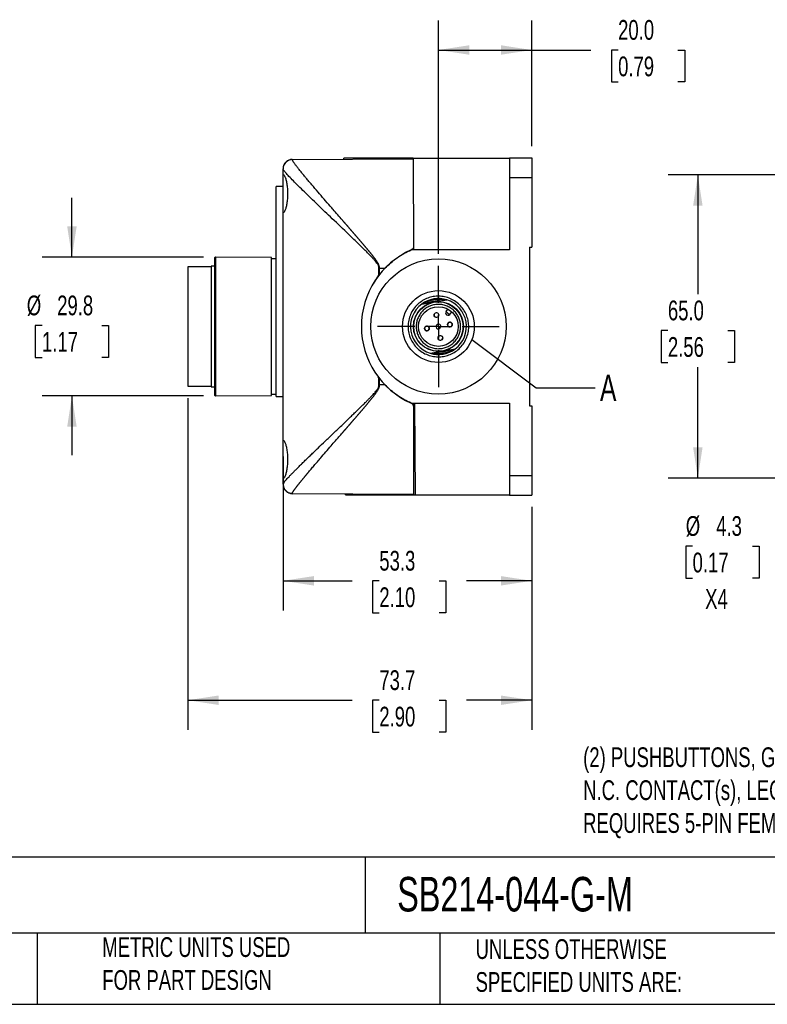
# Model space of a CAD drawing. Header units: millimetres. Extents: x 13 to 546, y 13 to 419.
# Tile 4 of 9: x 238 to 398, y 13 to 224. Entities that reach past the tile are written whole.
import ezdxf

# ---------------------------------------------------------------- set-up
doc = ezdxf.new("R2010")
doc.units = ezdxf.units.MM
doc.header["$LTSCALE"] = 2
doc.linetypes.add('SLD-Center', pattern=[19.05, 15.24, -1.27, 1.27, -1.27])
doc.linetypes.add('SLD-Solid', pattern=[0])
doc.layers.add('CENTER', color=40, linetype='SLD-Center')
doc.layers.add('DIMENSIONS', color=140, linetype='SLD-Solid', lineweight=25)
doc.layers.add('TEXT', color=140, linetype='SLD-Solid', lineweight=25)
doc.styles.add('SLDTEXTSTYLE0', font='TXT', dxfattribs={"width": 0.7})
doc.dimstyles.new('SLDDIMSTYLE0', dxfattribs={"dimtxt": 4.316016, "dimasz": 6.604, "dimexe": 0, "dimexo": 0.0625, "dimgap": 1.079004, "dimtad": 0, "dimtih": 1, "dimtoh": 1, "dimrnd": 1e-09, "dimzin": 12, "dimdsep": 46, "dimtxsty": 'SLDTEXTSTYLE0', "dimsah": 1, "dimcen": 0.09, "dimadec": 0, "dimazin": 3, "dimtfac": 1, "dimtofl": 0, "dimtmove": 0, "dimatfit": 3, "dimfxl": 0, "dimfrac": 2, "dimtolj": 1, "dimtzin": 12, "dimarcsym": 0})
doc.dimstyles.new('SLDDIMSTYLE1', dxfattribs={"dimtxt": 4.316016, "dimasz": 6.604, "dimexe": 0, "dimexo": 0.0625, "dimgap": 1.079004, "dimtad": 0, "dimtih": 1, "dimtoh": 1, "dimrnd": 1e-09, "dimzin": 4, "dimdsep": 46, "dimtxsty": 'SLDTEXTSTYLE0', "dimsah": 1, "dimcen": 0.09, "dimadec": 0, "dimazin": 1, "dimtfac": 1, "dimtofl": 0, "dimtmove": 0, "dimatfit": 3, "dimfxl": 0, "dimfrac": 2, "dimtolj": 1, "dimtzin": 12, "dimarcsym": 0})
doc.dimstyles.new('SLDDIMSTYLE3', dxfattribs={"dimtxt": 4.316016, "dimasz": 6.604, "dimexe": 0, "dimexo": 0.0625, "dimgap": 1.079004, "dimtad": 0, "dimtih": 1, "dimtoh": 1, "dimrnd": 1e-09, "dimzin": 12, "dimdsep": 46, "dimtxsty": 'SLDTEXTSTYLE0', "dimsah": 1, "dimcen": 0.09, "dimadec": 0, "dimazin": 3, "dimtfac": 1, "dimtmove": 0, "dimatfit": 0, "dimfxl": 0, "dimfrac": 2, "dimtolj": 1, "dimtzin": 12, "dimarcsym": 0})
doc.dimstyles.new('SLDDIMSTYLE4', dxfattribs={"dimtxt": 0.18, "dimasz": 6.604, "dimexe": 0, "dimexo": 0.0625, "dimgap": 0, "dimtad": 0, "dimtih": 1, "dimtoh": 1, "dimdec": 0, "dimrnd": 1e-09, "dimzin": 0, "dimdsep": 46, "dimtxsty": 'Standard', "dimblk1": 'NONE', "dimblk2": 'NONE', "dimsah": 1, "dimcen": 0.09, "dimadec": 0, "dimazin": 0, "dimtfac": 6.604, "dimtdec": 0, "dimtofl": 0, "dimtmove": 0, "dimatfit": 3, "dimldrblk": 'NONE', "dimfxl": 0, "dimfrac": 2, "dimtolj": 1, "dimtzin": 0, "dimarcsym": 0})
doc.dimstyles.new('SLDDIMSTYLE6', dxfattribs={"dimtxt": 4.316016, "dimasz": 6.604, "dimexe": 0, "dimexo": 0.0625, "dimgap": 1.079004, "dimtad": 0, "dimtih": 1, "dimtoh": 1, "dimrnd": 1e-09, "dimzin": 12, "dimdsep": 46, "dimtxsty": 'SLDTEXTSTYLE0', "dimsah": 1, "dimcen": 0, "dimadec": 0, "dimazin": 3, "dimtfac": 1, "dimtofl": 0, "dimtmove": 0, "dimatfit": 3, "dimfxl": 0, "dimfrac": 2, "dimtolj": 1, "dimtzin": 12, "dimarcsym": 0})

# ---------------------------------------------------------------- blocks, each defined once
blk = doc.blocks.new('_D_5')
at = {"layer": 'DIMENSIONS'}
for p, q in [((293.94, 130.21), (293.94, 97.18)), ((347.24, 119.38), (347.24, 97.18)), ((293.94, 103.53), (308.73, 103.53)), ((314.58, 103.53), (313.13, 103.53)), ((313.13, 103.53), (313.13, 96.67)), ((327.4, 103.53), (328.85, 103.53)), ((328.85, 103.53), (328.85, 96.67)), ((347.24, 103.53), (333.25, 103.53)), ((313.13, 96.67), (314.58, 96.67)), ((328.85, 96.67), (327.4, 96.67))]:
    blk.add_line(p, q, dxfattribs=at)
for points in [[(293.94, 103.53), (300.55, 102.51), (300.55, 104.54)], [(347.24, 103.53), (340.64, 104.54), (340.64, 102.51)]]:
    blk.add_solid(points, dxfattribs=at)
at = {"layer": 'DIMENSIONS', "char_height": 4.233, "attachment_point": 1, "style": 'SLDTEXTSTYLE0'}
for s, insert in [('53.3', (314.58, 109.95)), ('2.10', (314.58, 102.12))]:
    blk.add_mtext(s, dxfattribs=dict(at, insert=insert))
blk = doc.blocks.new('_D_6')
at = {"layer": 'DIMENSIONS'}
for p, q in [((327.24, 173.65), (327.24, 223.72)), ((347.24, 196.75), (347.24, 223.72)), ((327.24, 217.37), (347.24, 217.37)), ((347.24, 217.37), (359.9, 217.37)), ((365.75, 217.37), (364.3, 217.37)), ((364.3, 217.37), (364.3, 210.51)), ((378.57, 217.37), (380.02, 217.37)), ((380.02, 217.37), (380.02, 210.51)), ((364.3, 210.51), (365.75, 210.51)), ((380.02, 210.51), (378.57, 210.51))]:
    blk.add_line(p, q, dxfattribs=at)
for points in [[(327.24, 217.37), (333.85, 216.36), (333.85, 218.39)], [(347.24, 217.37), (340.64, 218.39), (340.64, 216.36)]]:
    blk.add_solid(points, dxfattribs=at)
at = {"layer": 'DIMENSIONS', "char_height": 4.233, "attachment_point": 1, "style": 'SLDTEXTSTYLE0'}
for s, insert in [('20.0', (365.75, 223.8)), ('0.79', (365.75, 215.97))]:
    blk.add_mtext(s, dxfattribs=dict(at, insert=insert))
blk = doc.blocks.new('_D_7')
at = {"layer": 'DIMENSIONS'}
for p, q in [((273.54, 142.73), (273.54, 71.57)), ((347.24, 119.38), (347.24, 71.57)), ((273.54, 77.92), (308.73, 77.92)), ((314.58, 77.92), (313.13, 77.92)), ((313.13, 77.92), (313.13, 71.06)), ((327.4, 77.92), (328.85, 77.92)), ((328.85, 77.92), (328.85, 71.06)), ((347.24, 77.92), (333.25, 77.92)), ((313.13, 71.06), (314.58, 71.06)), ((328.85, 71.06), (327.4, 71.06))]:
    blk.add_line(p, q, dxfattribs=at)
for points in [[(273.54, 77.92), (280.15, 76.9), (280.15, 78.93)], [(347.24, 77.92), (340.64, 78.93), (340.64, 76.9)]]:
    blk.add_solid(points, dxfattribs=at)
at = {"layer": 'DIMENSIONS', "char_height": 4.233, "attachment_point": 1, "style": 'SLDTEXTSTYLE0'}
for s, insert in [('73.7', (314.58, 84.34)), ('2.90', (314.58, 76.52))]:
    blk.add_mtext(s, dxfattribs=dict(at, insert=insert))
blk = doc.blocks.new('_D_8')
at = {"layer": 'DIMENSIONS'}
for p, q in [((248.71, 172.96), (248.71, 185.66)), ((276.9, 172.96), (242.36, 172.96)), ((242.3, 158.29), (240.85, 158.29)), ((240.85, 158.29), (240.85, 151.43)), ((255.12, 158.29), (256.57, 158.29)), ((256.57, 158.29), (256.57, 151.43)), ((240.85, 151.43), (242.3, 151.43)), ((256.57, 151.43), (255.12, 151.43)), ((276.9, 143.17), (242.36, 143.17)), ((248.71, 143.17), (248.71, 130.47))]:
    blk.add_line(p, q, dxfattribs=at)
for points in [[(248.71, 172.96), (249.73, 179.57), (247.69, 179.57)], [(248.71, 143.17), (247.69, 136.56), (249.73, 136.56)]]:
    blk.add_solid(points, dxfattribs=at)
at = {"layer": 'DIMENSIONS', "char_height": 4.233, "attachment_point": 1, "style": 'SLDTEXTSTYLE0'}
for s, insert in [('%%c', (239.04, 164.71)), ('29.8', (245.55, 164.71)), ('1.17', (242.3, 156.89))]:
    blk.add_mtext(s, dxfattribs=dict(at, insert=insert))
blk = doc.blocks.new('SW_CENTERMARKSYMBOL_6')
at = {"layer": 'CENTER', "color": 0}
for p, q in [((0, 5.08), (0, 13.04)), ((0, 0), (0, 2.54)), ((-5.08, 0), (-13.04, 0)), ((0, 0), (-2.54, 0)), ((0, 0), (0, -2.54)), ((0, 0), (2.54, 0)), ((5.08, 0), (13.04, 0)), ((0, -5.08), (0, -13.04))]:
    blk.add_line(p, q, dxfattribs=at)
blk = doc.blocks.new('_None')
blk = doc.blocks.new('_D_12')
at = {"layer": 'DIMENSIONS'}
for p, q in [((413.66, 190.57), (376.49, 190.57)), ((382.84, 190.57), (382.84, 165.03)), ((376.42, 157.21), (374.98, 157.21)), ((374.98, 157.21), (374.98, 150.35)), ((389.25, 157.21), (390.7, 157.21)), ((390.7, 157.21), (390.7, 150.35)), ((374.98, 150.35), (376.42, 150.35)), ((390.7, 150.35), (389.25, 150.35)), ((382.84, 125.57), (382.84, 149.38)), ((413.66, 125.57), (376.49, 125.57))]:
    blk.add_line(p, q, dxfattribs=at)
for points in [[(382.84, 190.57), (381.82, 183.96), (383.85, 183.96)], [(382.84, 125.57), (383.85, 132.17), (381.82, 132.17)]]:
    blk.add_solid(points, dxfattribs=at)
at = {"layer": 'DIMENSIONS', "char_height": 4.233, "attachment_point": 1, "style": 'SLDTEXTSTYLE0'}
for s, insert in [('65.0', (376.42, 163.63)), ('2.56', (376.42, 155.8))]:
    blk.add_mtext(s, dxfattribs=dict(at, insert=insert))
blk = doc.blocks.new('_D_14')
at = {"layer": 'DIMENSIONS'}
for p, q in [((420.03, 123.6), (411.72, 104.71)), ((381.71, 110.97), (380.26, 110.97)), ((380.26, 110.97), (380.26, 104.11)), ((394.54, 110.97), (395.99, 110.97)), ((395.99, 110.97), (395.99, 104.11)), ((380.26, 104.11), (381.71, 104.11)), ((395.99, 104.11), (394.54, 104.11)), ((411.72, 104.71), (400.61, 104.71))]:
    blk.add_line(p, q, dxfattribs=at)
blk.add_solid([(420.03, 123.6), (416.44, 117.96), (418.3, 117.14)], dxfattribs=at)
at = {"layer": 'DIMENSIONS', "char_height": 4.233, "attachment_point": 1, "style": 'SLDTEXTSTYLE0'}
for s, insert in [('%%c', (380.25, 117.4)), ('4.3', (386.77, 117.4)), ('0.17', (381.71, 109.57)), ('X4', (384.4, 101.75))]:
    blk.add_mtext(s, dxfattribs=dict(at, insert=insert))

msp = doc.modelspace()

# ---------------------------------------------------------------- linework, layer by layer
for p, q in [((295.932, 193.915), (321.807, 194.065)), ((295.932, 193.857), (295.932, 193.915)), ((321.354, 194.063), (321.353, 194.185)), ((321.806, 194.185), (342.443, 194.185)), ((321.806, 194.185), (321.92, 174.505)), ((342.443, 194.213), (342.443, 190.013)), ((342.443, 194.213), (347.243, 194.213)), ((347.243, 194.213), (347.243, 190.013)), ((293.943, 189.752), (293.943, 191.862)), ((292.443, 143.066), (292.443, 188.066)), ((293.943, 188.066), (292.443, 188.066)), ((293.943, 183.381), (293.943, 189.752)), ((342.443, 190.013), (347.243, 190.013)), ((342.443, 190.013), (342.443, 174.505)), ((347.243, 190.013), (347.243, 175.066)), ((293.943, 132.752), (293.943, 183.381)), ((342.443, 174.505), (321.41, 174.505)), ((346.743, 175.066), (346.743, 141.066)), ((346.743, 175.066), (347.243, 175.066)), ((279.443, 172.964), (279.243, 172.766)), ((279.243, 172.766), (279.243, 158.066)), ((291.443, 172.86), (279.443, 172.964)), ((279.443, 172.964), (279.443, 143.168)), ((291.443, 143.273), (291.443, 172.86)), ((292.443, 172.566), (291.443, 172.566)), ((278.543, 170.866), (273.543, 170.866)), ((279.243, 171.016), (278.543, 171.016)), ((313.308, 167.25), (314.509, 169.084)), ((314.509, 169.084), (314.509, 170.566)), ((314.628, 170.566), (314.509, 170.566)), ((314.628, 170.566), (315.791, 170.566)), ((314.628, 169.236), (314.628, 170.566)), ((323.662, 162.88), (326.339, 163.339)), ((326.339, 163.339), (329.016, 163.798)), ((328.885, 161.253), (329.272, 161.801)), ((328.885, 161.253), (329.293, 160.965)), ((329.293, 160.965), (329.701, 160.676)), ((329.701, 160.676), (330.088, 161.223)), ((279.243, 158.066), (279.243, 143.366)), ((325.471, 152.334), (328.148, 152.793)), ((328.148, 152.793), (330.825, 153.252)), ((314.509, 147.048), (314.334, 147.304)), ((314.509, 145.566), (314.509, 147.048)), ((314.628, 145.566), (314.628, 146.896)), ((273.543, 145.266), (278.543, 145.266)), ((278.543, 145.116), (279.243, 145.116)), ((314.509, 145.566), (314.628, 145.566)), ((315.791, 145.566), (314.628, 145.566)), ((279.243, 143.366), (279.443, 143.168)), ((279.443, 143.168), (291.443, 143.273)), ((291.443, 143.566), (292.443, 143.566)), ((292.443, 143.066), (293.943, 143.066)), ((321.41, 141.628), (342.443, 141.628)), ((321.943, 140.806), (321.943, 141.628)), ((322.112, 141.628), (322.226, 121.947)), ((342.443, 141.628), (342.443, 126.119)), ((321.943, 122.066), (321.943, 140.806)), ((346.743, 141.066), (347.243, 141.066)), ((347.243, 141.066), (347.243, 126.119)), ((322.145, 135.921), (321.943, 135.409)), ((293.943, 126.381), (293.943, 132.752)), ((293.943, 124.27), (293.943, 126.381)), ((342.443, 126.119), (342.443, 121.919)), ((342.443, 126.119), (347.243, 126.119)), ((347.243, 126.119), (347.243, 121.919)), ((295.932, 122.218), (295.932, 122.275)), ((321.943, 122.066), (295.932, 122.218)), ((307.362, 121.947), (307.361, 122.151)), ((321.773, 121.947), (321.773, 122.067)), ((322.226, 121.947), (342.443, 121.947)), ((342.443, 121.919), (347.243, 121.919))]:
    msp.add_line(p, q)
for centre, radius in [((327.243, 158.066), 14.5), ((327.243, 158.066), 5.35), ((327.243, 158.066), 5.3), ((327.243, 158.066), 4.25), ((326.821, 160.53), 0.51), ((329.707, 158.489), 0.51), ((324.779, 157.644), 0.51), ((327.666, 155.602), 0.51)]:
    msp.add_circle(centre, radius)
for centre, radius, start, end in [((295.943, 191.915), 2, 90.33333, 180), ((328.743, 158.066), 18, 114.04208, 245.95792), ((327.243, 158.066), 6, 126.64987, 252.81674), ((327.243, 158.066), 6, 72.81674, 126.64987), ((327.243, 158.066), 6, 306.64987, 72.81674), ((326.821, 160.53), 0.5, 99.73331, 279.73331), ((326.821, 160.53), 0.5, 279.73331, 99.73331), ((329.293, 160.965), 0.5, 144.73331, 324.73331), ((327.243, 158.066), 0.5, 9.73331, 189.73331), ((329.707, 158.489), 0.5, 9.73331, 189.73331), ((329.707, 158.489), 0.5, 189.73331, 9.73331), ((324.779, 157.644), 0.5, 9.73331, 189.73331), ((324.779, 157.644), 0.5, 189.73331, 9.73331), ((327.243, 158.066), 0.5, 189.73331, 9.73331), ((327.666, 155.602), 0.5, 99.73331, 279.73331), ((327.666, 155.602), 0.5, 279.73331, 99.73331), ((327.243, 158.066), 6, 252.81674, 306.64987), ((295.943, 124.217), 2, 180, 269.66667)]:
    msp.add_arc(centre, radius, start, end)
for points, knots in [([(295.932, 193.857), (295.484, 193.855), (294.441, 193.487), (293.943, 192.457), (293.943, 191.862)], [0, 0, 0, 0, 0.4285714, 1, 1, 1, 1]), ([(314.628, 170.566), (314.627, 170.605), (314.625, 170.682), (314.611, 170.797), (314.59, 170.91), (314.561, 171.022), (314.527, 171.132), (314.487, 171.24), (314.443, 171.346), (314.395, 171.45), (314.344, 171.552), (314.29, 171.652), (314.233, 171.75), (314.175, 171.848), (314.115, 171.944), (314.054, 172.039), (313.992, 172.133), (313.929, 172.227), (313.865, 172.319), (313.801, 172.411), (313.735, 172.503), (313.669, 172.593), (313.602, 172.684), (313.535, 172.773), (313.467, 172.863), (313.399, 172.951), (313.331, 173.04), (313.262, 173.128), (313.193, 173.216), (313.124, 173.304), (313.054, 173.392), (312.985, 173.479), (312.915, 173.566), (312.845, 173.653), (312.775, 173.74), (312.705, 173.826), (312.634, 173.912), (312.564, 173.999), (312.493, 174.085), (312.422, 174.17), (312.351, 174.256), (312.28, 174.342), (312.209, 174.427), (312.138, 174.512), (312.067, 174.597), (311.995, 174.682), (311.924, 174.767), (311.852, 174.852), (311.781, 174.936), (311.709, 175.021), (311.638, 175.105), (311.566, 175.19), (311.495, 175.274), (311.423, 175.359), (311.352, 175.443), (311.28, 175.527), (311.209, 175.611), (311.137, 175.695), (311.066, 175.779), (310.994, 175.863), (310.923, 175.947), (310.851, 176.031), (310.78, 176.114), (310.708, 176.198), (310.637, 176.282), (310.565, 176.365), (310.494, 176.449), (310.423, 176.532), (310.351, 176.615), (310.28, 176.699), (310.209, 176.782), (310.137, 176.865), (310.066, 176.948), (309.995, 177.031), (309.924, 177.114), (309.852, 177.197), (309.781, 177.28), (309.71, 177.362), (309.639, 177.445), (309.568, 177.528), (309.497, 177.61), (309.426, 177.693), (309.355, 177.775), (309.284, 177.857), (309.213, 177.94), (309.142, 178.022), (309.071, 178.104), (309, 178.186), (308.93, 178.268), (308.859, 178.35), (308.788, 178.432), (308.718, 178.513), (308.647, 178.595), (308.576, 178.676), (308.506, 178.758), (308.435, 178.839), (308.365, 178.921), (308.295, 179.002), (308.224, 179.083), (308.154, 179.164), (308.084, 179.245), (308.014, 179.326), (307.944, 179.407), (307.873, 179.488), (307.803, 179.568), (307.733, 179.649), (307.664, 179.73), (307.594, 179.81), (307.524, 179.89), (307.454, 179.971), (307.385, 180.051), (307.315, 180.131), (307.245, 180.211), (307.176, 180.291), (307.107, 180.371), (307.037, 180.45), (306.968, 180.53), (306.899, 180.61), (306.83, 180.689), (306.76, 180.769), (306.372, 181.215), (305.669, 182.022), (304.802, 183.021), (303.82, 184.151), (302.728, 185.412), (301.396, 186.96), (300.321, 188.222), (299.495, 189.2), (298.924, 189.882), (298.414, 190.495), (298.006, 190.991), (297.678, 191.392), (297.415, 191.719), (297.169, 192.027), (296.942, 192.315), (296.736, 192.582), (296.552, 192.828), (296.39, 193.05), (296.251, 193.248), (296.136, 193.422), (296.046, 193.571), (295.981, 193.694), (295.939, 193.793), (295.934, 193.836), (295.932, 193.857)], [0, 0, 0, 0, 0.0028574, 0.0057044, 0.0085483, 0.0113923, 0.0142356, 0.0170742, 0.0199021, 0.0227188, 0.0255278, 0.0283315, 0.0311313, 0.0339277, 0.0367204, 0.0395091, 0.0422942, 0.0450763, 0.0478559, 0.0506334, 0.0534091, 0.0561832, 0.0589561, 0.0617278, 0.0644985, 0.0672683, 0.0700373, 0.0728055, 0.0755729, 0.0783396, 0.0811056, 0.083871, 0.0866358, 0.0894001, 0.0921638, 0.0949272, 0.0976901, 0.1004526, 0.1032148, 0.1059767, 0.1087383, 0.1114996, 0.1142607, 0.1170216, 0.1197823, 0.1225428, 0.1253033, 0.1280636, 0.1308238, 0.1335839, 0.136344, 0.139104, 0.141864, 0.144624, 0.147384, 0.150144, 0.152904, 0.1556639, 0.1584239, 0.1611838, 0.1639438, 0.1667037, 0.1694637, 0.1722236, 0.1749835, 0.1777434, 0.1805033, 0.1832632, 0.1860231, 0.1887829, 0.1915428, 0.1943027, 0.1970626, 0.1998224, 0.2025823, 0.2053422, 0.2081021, 0.210862, 0.2136219, 0.2163818, 0.2191417, 0.2219017, 0.2246616, 0.2274216, 0.2301817, 0.2329417, 0.2357018, 0.2384619, 0.2412221, 0.2439823, 0.2467426, 0.2495029, 0.2522632, 0.2550237, 0.2577842, 0.2605447, 0.2633054, 0.2660661, 0.2688269, 0.2715878, 0.2743488, 0.2771099, 0.2798711, 0.2826325, 0.2853939, 0.2881555, 0.2909172, 0.2936791, 0.2964411, 0.2992032, 0.3019656, 0.3047281, 0.3074907, 0.3102536, 0.3130166, 0.3157799, 0.3185433, 0.321307, 0.3240709, 0.326835, 0.3295994, 0.3707641, 0.4120206, 0.4371288, 0.4948213, 0.5539165, 0.6195126, 0.6531841, 0.6853399, 0.7160074, 0.745186, 0.7646656, 0.7841719, 0.8036997, 0.8232467, 0.8428138, 0.8624055, 0.8820227, 0.9016594, 0.9213101, 0.9409708, 0.9606392, 0.980315, 1, 1, 1, 1]), ([(306.943, 193.979), (306.943, 193.979), (306.943, 194.014), (306.943, 194.093), (306.943, 194.138), (306.943, 194.185)], [0, 0, 0, 0, 0.5, 0.5, 1, 1, 1, 1]), ([(321.353, 194.185), (320.311, 194.185), (319.304, 194.185), (317.361, 194.185), (316.433, 194.185), (315.114, 194.185), (314.686, 194.185), (313.861, 194.185), (313.462, 194.185), (312.695, 194.185), (312.326, 194.185), (311.62, 194.185), (311.285, 194.185), (310.328, 194.185), (309.756, 194.185), (308.767, 194.185), (308.346, 194.185), (307.666, 194.185), (307.405, 194.185), (307.05, 194.185), (306.955, 194.185), (306.943, 194.185)], [0, 0, 0, 0, 0.125, 0.125, 0.25, 0.25, 0.3125, 0.3125, 0.375, 0.375, 0.4375, 0.4375, 0.5, 0.5, 0.625, 0.625, 0.75, 0.75, 0.875, 0.875, 1, 1, 1, 1]), ([(321.806, 194.185), (321.753, 194.185), (321.687, 194.185), (321.532, 194.185), (321.447, 194.185), (321.353, 194.185)], [0, 0, 0, 0, 0.5, 0.5, 1, 1, 1, 1]), ([(314.509, 170.566), (314.509, 170.596), (314.507, 170.658), (314.495, 170.751), (314.476, 170.846), (314.449, 170.943), (314.415, 171.042), (314.351, 171.195), (314.239, 171.406), (314.024, 171.73), (313.704, 172.138), (313.276, 172.625), (312.771, 173.161), (312.197, 173.751), (311.503, 174.442), (310.697, 175.232), (309.527, 176.371), (307.421, 178.405), (304.561, 181.133), (301.858, 183.72), (299.916, 185.599), (298.509, 186.97), (297.251, 188.209), (296.122, 189.339), (295.197, 190.295), (294.658, 190.883), (294.377, 191.207), (294.244, 191.37), (294.134, 191.511), (294.049, 191.631), (293.988, 191.73), (293.95, 191.809), (293.946, 191.845), (293.943, 191.862)], [0, 0, 0, 0, 0.00224162, 0.00455037, 0.00694035, 0.00942429, 0.01201352, 0.01471806, 0.0217022, 0.02972142, 0.04355575, 0.06014582, 0.07789713, 0.0983518, 0.12151727, 0.1511616, 0.18308867, 0.24472664, 0.37432922, 0.49257274, 0.55705268, 0.61767138, 0.68216586, 0.74373157, 0.80899194, 0.87132098, 0.89004548, 0.90863309, 0.92709733, 0.94545199, 0.96371112, 0.98188897, 1, 1, 1, 1]), ([(293.943, 189.752), (293.943, 189.989), (293.949, 190.178), (293.973, 190.391), (293.983, 190.451), (294.009, 190.542), (294.024, 190.574), (294.06, 190.613), (294.08, 190.619), (294.126, 190.605), (294.152, 190.585), (294.233, 190.486), (294.297, 190.366), (294.396, 190.121), (294.43, 190.027), (294.499, 189.818), (294.534, 189.702), (294.635, 189.327), (294.699, 189.042), (294.812, 188.399), (294.858, 188.057), (294.906, 187.511), (294.918, 187.323), (294.935, 186.948), (294.939, 186.759), (294.939, 186.381), (294.935, 186.189), (294.918, 185.812), (294.906, 185.627), (294.859, 185.083), (294.812, 184.732), (294.728, 184.256), (294.698, 184.105), (294.635, 183.817), (294.601, 183.681), (294.5, 183.306), (294.43, 183.096), (294.296, 182.765), (294.234, 182.648), (294.152, 182.548), (294.126, 182.528), (294.081, 182.513), (294.06, 182.519), (294.025, 182.557), (294.009, 182.59), (293.983, 182.681), (293.973, 182.74), (293.95, 182.951), (293.943, 183.144), (293.943, 183.381)], [0, 0, 0, 0, 0.0625, 0.0625, 0.09375, 0.09375, 0.125, 0.125, 0.15625, 0.15625, 0.1875, 0.1875, 0.25, 0.25, 0.28125, 0.28125, 0.3125, 0.3125, 0.375, 0.375, 0.4375, 0.4375, 0.46875, 0.46875, 0.5, 0.5, 0.53125, 0.53125, 0.5625, 0.5625, 0.625, 0.625, 0.65625, 0.65625, 0.6875, 0.6875, 0.75, 0.75, 0.8125, 0.8125, 0.84375, 0.84375, 0.875, 0.875, 0.90625, 0.90625, 0.9375, 0.9375, 1, 1, 1, 1]), ([(315.791, 170.566), (316.602, 171.406), (317.477, 172.151), (319.35, 173.463), (320.347, 174.03), (321.41, 174.505)], [0, 0, 0, 0, 0.5, 0.5, 1, 1, 1, 1]), ([(321.916, 175.171), (321.91, 175.122), (321.892, 174.971), (321.751, 174.749), (321.569, 174.583), (321.444, 174.521), (321.41, 174.505)], [0, 0, 0, 0, 0.1707538, 0.5238187, 0.8723879, 1, 1, 1, 1]), ([(273.543, 170.866), (273.543, 170.866), (273.543, 170.533), (273.543, 169.251), (273.543, 168.302), (273.543, 165.932), (273.543, 164.513), (273.543, 161.417), (273.543, 159.742), (273.543, 156.391), (273.543, 154.716), (273.543, 151.62), (273.543, 150.2), (273.543, 147.83), (273.543, 146.882), (273.543, 145.599), (273.543, 145.266), (273.543, 145.266)], [0, 0, 0, 0, 0.125, 0.125, 0.25, 0.25, 0.375, 0.375, 0.5, 0.5, 0.625, 0.625, 0.75, 0.75, 0.875, 0.875, 1, 1, 1, 1]), ([(278.543, 171.016), (278.543, 171.016), (278.543, 170.679), (278.543, 169.382), (278.543, 168.422), (278.543, 166.025), (278.543, 164.588), (278.543, 161.456), (278.543, 159.761), (278.543, 156.371), (278.543, 154.677), (278.543, 151.544), (278.543, 150.108), (278.543, 147.71), (278.543, 146.751), (278.543, 145.453), (278.543, 145.116), (278.543, 145.116)], [0, 0, 0, 0, 0.125, 0.125, 0.25, 0.25, 0.375, 0.375, 0.5, 0.5, 0.625, 0.625, 0.75, 0.75, 0.875, 0.875, 1, 1, 1, 1]), ([(320.837, 156.967), (320.77, 157.358), (320.706, 158.176), (320.844, 159.428), (321.242, 160.679), (321.898, 161.846), (322.78, 162.854), (323.826, 163.646), (324.961, 164.194), (326.138, 164.508), (327.353, 164.604), (328.606, 164.465), (329.856, 164.068), (331.023, 163.411), (332.031, 162.529), (332.823, 161.483), (333.371, 160.348), (333.686, 159.171), (333.781, 157.957), (333.642, 156.704), (333.245, 155.454), (332.588, 154.286), (331.706, 153.278), (330.66, 152.487), (329.525, 151.939), (328.348, 151.624), (327.134, 151.528), (325.881, 151.667), (324.631, 152.065), (323.464, 152.721), (322.456, 153.603), (321.664, 154.649), (321.116, 155.784), (320.904, 156.577), (320.837, 156.967)], [0, 0, 0, 0, 0.029129, 0.0600028, 0.0921602, 0.125, 0.1578398, 0.1899972, 0.220871, 0.25, 0.279129, 0.3100028, 0.3421602, 0.375, 0.4078398, 0.4399972, 0.470871, 0.5, 0.529129, 0.5600028, 0.5921602, 0.625, 0.6578398, 0.6899972, 0.720871, 0.75, 0.779129, 0.8100028, 0.8421602, 0.875, 0.9078398, 0.9399972, 0.970871, 1, 1, 1, 1]), ([(328.046, 153.385), (327.752, 153.334), (327.154, 153.287), (326.24, 153.393), (325.334, 153.68), (324.481, 154.16), (323.744, 154.805), (323.172, 155.562), (322.767, 156.39), (322.535, 157.258), (322.464, 158.155), (322.57, 159.07), (322.858, 159.975), (323.337, 160.828), (323.982, 161.565), (324.739, 162.138), (325.567, 162.542), (326.435, 162.775), (327.332, 162.845), (328.247, 162.74), (329.152, 162.452), (330.005, 161.972), (330.742, 161.328), (331.315, 160.57), (331.719, 159.743), (331.952, 158.874), (332.022, 157.977), (331.917, 157.063), (331.629, 156.157), (331.149, 155.304), (330.505, 154.567), (329.747, 153.995), (328.92, 153.59), (328.341, 153.435), (328.046, 153.385)], [0, 0, 0, 0, 0.02999825, 0.06000529, 0.09216137, 0.12499984, 0.15783831, 0.18999439, 0.21998821, 0.24999984, 0.27999366, 0.31000529, 0.34216137, 0.37499984, 0.40783831, 0.43999439, 0.46998821, 0.49999984, 0.52999366, 0.56000529, 0.59216137, 0.62499984, 0.65783831, 0.68999439, 0.71998821, 0.74999984, 0.77999366, 0.81000529, 0.84216137, 0.87499984, 0.90783831, 0.93999439, 0.96999281, 1, 1, 1, 1]), ([(324.883, 163.09), (324.956, 163.123), (325.101, 163.189), (325.408, 163.308), (325.807, 163.435), (326.303, 163.544), (326.808, 163.607), (327.227, 163.62), (327.556, 163.61), (327.715, 163.596), (327.794, 163.589)], [0, 0, 0, 0, 0.0800313, 0.1602839, 0.330052, 0.499998, 0.6697661, 0.8397121, 0.9199321, 1, 1, 1, 1]), ([(329.603, 153.043), (329.53, 153.01), (329.385, 152.944), (329.079, 152.824), (328.68, 152.697), (328.183, 152.589), (327.679, 152.525), (327.26, 152.512), (326.931, 152.523), (326.772, 152.537), (326.692, 152.544)], [0, 0, 0, 0, 0.0800313, 0.1602839, 0.330052, 0.499998, 0.6697661, 0.8397121, 0.9199321, 1, 1, 1, 1]), ([(294.063, 124.513), (294.106, 124.576), (294.208, 124.728), (294.489, 125.058), (294.841, 125.45), (295.219, 125.854), (295.661, 126.316), (296.152, 126.818), (296.685, 127.357), (297.256, 127.926), (297.881, 128.544), (298.536, 129.188), (299.215, 129.851), (299.914, 130.53), (300.66, 131.251), (301.67, 132.224), (302.994, 133.495), (304.615, 135.05), (306.319, 136.683), (307.7, 138.005), (308.763, 139.026), (309.469, 139.706), (310.179, 140.394), (310.881, 141.078), (311.509, 141.695), (312.05, 142.234), (312.503, 142.694), (312.91, 143.118), (313.269, 143.503), (313.579, 143.852), (313.84, 144.167), (314.061, 144.457), (314.239, 144.726), (314.382, 144.998), (314.486, 145.274), (314.502, 145.473), (314.509, 145.566)], [0, 0, 0, 0, 0.0329535, 0.0789882, 0.1116717, 0.144992, 0.1790061, 0.2137678, 0.2458731, 0.2787984, 0.3125757, 0.3472345, 0.3789359, 0.4115303, 0.4450337, 0.4794605, 0.5432177, 0.6107967, 0.6742242, 0.7415253, 0.767594, 0.7936279, 0.8203753, 0.8467491, 0.8716415, 0.890153, 0.9071272, 0.922567, 0.936476, 0.9485012, 0.9592095, 0.9686179, 0.9770863, 0.984469, 0.9926799, 1, 1, 1, 1]), ([(295.932, 122.275), (295.932, 122.286), (295.934, 122.306), (295.945, 122.346), (295.962, 122.392), (295.986, 122.444), (296.015, 122.502), (296.05, 122.564), (296.089, 122.631), (296.134, 122.703), (296.183, 122.779), (296.236, 122.858), (296.293, 122.941), (296.353, 123.028), (296.416, 123.116), (296.483, 123.208), (296.551, 123.301), (296.623, 123.397), (296.696, 123.494), (296.771, 123.593), (296.847, 123.693), (296.925, 123.794), (297.005, 123.896), (297.084, 123.998), (297.165, 124.1), (297.246, 124.203), (297.328, 124.305), (297.409, 124.407), (297.491, 124.508), (297.572, 124.609), (297.653, 124.709), (297.733, 124.808), (297.813, 124.906), (297.892, 125.003), (297.969, 125.098), (298.046, 125.192), (298.122, 125.284), (298.196, 125.374), (298.269, 125.463), (298.341, 125.549), (298.41, 125.634), (298.479, 125.716), (298.545, 125.796), (298.61, 125.874), (298.672, 125.949), (298.733, 126.022), (298.792, 126.093), (298.848, 126.16), (298.903, 126.225), (298.955, 126.288), (299.005, 126.347), (299.052, 126.404), (299.098, 126.458), (299.14, 126.509), (299.181, 126.557), (299.219, 126.602), (299.254, 126.645), (299.287, 126.684), (299.317, 126.72), (299.538, 126.982), (299.963, 127.485), (300.619, 128.257), (301.305, 129.059), (302.134, 130.025), (303.12, 131.169), (304.173, 132.389), (305.359, 133.756), (306.177, 134.697), (306.706, 135.306), (306.723, 135.325), (306.741, 135.346), (306.76, 135.368), (306.78, 135.391), (306.801, 135.416), (306.824, 135.442), (306.847, 135.469), (306.872, 135.497), (306.898, 135.527), (306.925, 135.558), (306.953, 135.591), (306.983, 135.624), (307.013, 135.659), (307.045, 135.696), (307.078, 135.734), (307.111, 135.773), (307.147, 135.813), (307.183, 135.855), (307.22, 135.898), (307.259, 135.942), (307.298, 135.988), (307.339, 136.035), (307.381, 136.083), (307.425, 136.133), (307.469, 136.184), (307.514, 136.237), (307.561, 136.29), (307.609, 136.345), (307.658, 136.402), (307.708, 136.46), (307.76, 136.519), (307.812, 136.579), (307.866, 136.641), (307.921, 136.705), (307.977, 136.769), (308.034, 136.835), (308.093, 136.902), (308.152, 136.971), (308.213, 137.041), (308.275, 137.113), (308.338, 137.186), (308.403, 137.26), (308.468, 137.335), (308.535, 137.412), (308.603, 137.491), (308.672, 137.571), (308.743, 137.652), (308.814, 137.734), (308.887, 137.818), (308.961, 137.904), (309.036, 137.991), (309.113, 138.079), (309.19, 138.168), (309.269, 138.259), (309.349, 138.352), (309.43, 138.446), (309.513, 138.541), (309.596, 138.638), (309.681, 138.736), (309.767, 138.836), (309.854, 138.937), (309.942, 139.04), (310.032, 139.144), (310.123, 139.249), (310.215, 139.356), (310.308, 139.465), (310.402, 139.575), (310.498, 139.686), (310.595, 139.799), (310.693, 139.914), (310.792, 140.029), (310.892, 140.147), (310.994, 140.266), (311.096, 140.386), (311.2, 140.508), (311.305, 140.632), (311.412, 140.757), (311.519, 140.884), (311.628, 141.012), (311.737, 141.141), (311.848, 141.273), (311.96, 141.406), (312.073, 141.54), (312.187, 141.677), (312.302, 141.815), (312.418, 141.955), (312.534, 142.097), (312.652, 142.24), (312.77, 142.386), (312.889, 142.533), (313.008, 142.683), (313.129, 142.834), (313.249, 142.988), (313.37, 143.144), (313.492, 143.302), (313.613, 143.463), (313.734, 143.627), (313.853, 143.795), (313.97, 143.966), (314.086, 144.142), (314.198, 144.322), (314.306, 144.508), (314.406, 144.702), (314.494, 144.904), (314.566, 145.117), (314.617, 145.338), (314.624, 145.49), (314.628, 145.566)], [0, 0, 0, 0, 0.0102075, 0.0202617, 0.0301628, 0.0399112, 0.0495069, 0.0589498, 0.0682397, 0.0773761, 0.0863589, 0.0951875, 0.1038614, 0.1123802, 0.1207435, 0.1289508, 0.1370017, 0.1448959, 0.1526331, 0.160214, 0.1676394, 0.1749102, 0.1820268, 0.1889898, 0.1957997, 0.2024567, 0.2089611, 0.2153131, 0.221513, 0.2275608, 0.2334567, 0.2392008, 0.2447931, 0.2502338, 0.2555229, 0.2606604, 0.2656464, 0.270481, 0.2751643, 0.2796962, 0.284077, 0.2883066, 0.2923851, 0.2963128, 0.3000898, 0.3037163, 0.3071926, 0.3105188, 0.313695, 0.3167213, 0.319598, 0.322325, 0.3249026, 0.3273308, 0.3296096, 0.3317392, 0.3337196, 0.335551, 0.3372332, 0.3387665, 0.3722211, 0.4056068, 0.4389111, 0.4721237, 0.5218338, 0.571456, 0.608124, 0.6704469, 0.6710741, 0.6717467, 0.6724646, 0.6732277, 0.6740362, 0.67489, 0.675789, 0.6767334, 0.677723, 0.678758, 0.6798381, 0.6809636, 0.6821343, 0.6833503, 0.6846115, 0.685918, 0.6872697, 0.6886666, 0.6901087, 0.691596, 0.6931285, 0.6947062, 0.6963291, 0.6979971, 0.6997102, 0.7014685, 0.7032719, 0.7051204, 0.7070139, 0.7089526, 0.7109363, 0.712965, 0.7150387, 0.7171574, 0.7193211, 0.7215297, 0.7237833, 0.7260818, 0.7284252, 0.7308135, 0.7332468, 0.735725, 0.738248, 0.740816, 0.7434288, 0.7460865, 0.7487891, 0.7515366, 0.754329, 0.7571662, 0.7600483, 0.7629753, 0.7659472, 0.7689639, 0.7720256, 0.7751322, 0.7782836, 0.78148, 0.7847213, 0.7880075, 0.7913387, 0.7947149, 0.798136, 0.8016022, 0.8051134, 0.8086696, 0.8122709, 0.8159172, 0.8196087, 0.8233454, 0.8271272, 0.8309542, 0.8348264, 0.838744, 0.8427068, 0.846715, 0.8507686, 0.8548676, 0.8590121, 0.8632022, 0.8674378, 0.8717191, 0.8760461, 0.8804188, 0.8848373, 0.8893018, 0.8938123, 0.8983689, 0.9029717, 0.9076209, 0.9123167, 0.9170592, 0.9218486, 0.9266852, 0.9315691, 0.9365007, 0.9414804, 0.946509, 0.9515878, 0.9567188, 0.961905, 0.9671497, 0.9724532, 0.9778189, 0.9832629, 0.9887875, 0.9943632, 1, 1, 1, 1]), ([(321.41, 141.628), (320.347, 142.102), (319.35, 142.669), (317.477, 143.981), (316.602, 144.726), (315.791, 145.566)], [0, 0, 0, 0, 0.5, 0.5, 1, 1, 1, 1]), ([(321.943, 140.806), (321.943, 140.978), (321.893, 141.148), (321.707, 141.437), (321.571, 141.556), (321.41, 141.628)], [0, 0, 0, 0, 0.5, 0.5, 1, 1, 1, 1]), ([(293.943, 132.752), (293.943, 132.989), (293.949, 133.178), (293.973, 133.391), (293.983, 133.451), (294.009, 133.542), (294.024, 133.574), (294.06, 133.613), (294.08, 133.619), (294.126, 133.605), (294.152, 133.585), (294.233, 133.486), (294.297, 133.366), (294.396, 133.121), (294.43, 133.027), (294.499, 132.818), (294.534, 132.702), (294.635, 132.327), (294.699, 132.042), (294.812, 131.399), (294.858, 131.057), (294.906, 130.511), (294.918, 130.323), (294.935, 129.948), (294.939, 129.759), (294.939, 129.381), (294.935, 129.189), (294.918, 128.812), (294.906, 128.627), (294.859, 128.083), (294.812, 127.732), (294.728, 127.256), (294.698, 127.105), (294.635, 126.817), (294.601, 126.681), (294.5, 126.306), (294.43, 126.096), (294.296, 125.765), (294.234, 125.648), (294.152, 125.548), (294.126, 125.528), (294.081, 125.513), (294.06, 125.519), (294.025, 125.557), (294.009, 125.59), (293.983, 125.681), (293.973, 125.74), (293.95, 125.951), (293.943, 126.144), (293.943, 126.381)], [0, 0, 0, 0, 0.0625, 0.0625, 0.09375, 0.09375, 0.125, 0.125, 0.15625, 0.15625, 0.1875, 0.1875, 0.25, 0.25, 0.28125, 0.28125, 0.3125, 0.3125, 0.375, 0.375, 0.4375, 0.4375, 0.46875, 0.46875, 0.5, 0.5, 0.53125, 0.53125, 0.5625, 0.5625, 0.625, 0.625, 0.65625, 0.65625, 0.6875, 0.6875, 0.75, 0.75, 0.8125, 0.8125, 0.84375, 0.84375, 0.875, 0.875, 0.90625, 0.90625, 0.9375, 0.9375, 1, 1, 1, 1]), ([(321.943, 128.858), (321.967, 128.812), (322.073, 128.602), (322.139, 128.383), (322.19, 128.212)], [0, 0, 0, 0, 0.2220574, 1, 1, 1, 1]), ([(322.193, 127.692), (322.164, 127.692), (322.106, 127.692), (322.023, 127.692), (321.961, 127.692), (321.943, 127.692)], [0, 0, 0, 0, 0.4167476, 0.8334949, 1, 1, 1, 1]), ([(293.943, 124.27), (293.948, 124.311), (293.955, 124.363), (294.044, 124.486), (294.063, 124.513)], [0, 0, 0, 0, 0.7839513, 1, 1, 1, 1]), ([(294.097, 124.572), (294.055, 124.441), (293.97, 124.179), (293.978, 123.983), (293.983, 123.884)], [0, 0, 0, 0, 0.4977057, 1, 1, 1, 1]), ([(294.097, 124.572), (294.052, 124.44), (293.985, 124.242), (293.987, 124.093), (293.988, 124.044)], [0, 0, 0, 0, 0.6691685, 1, 1, 1, 1]), ([(294.018, 123.892), (294.037, 123.762), (294.091, 123.374), (294.498, 122.833), (295.147, 122.369), (295.67, 122.306), (295.932, 122.275)], [0, 0, 0, 0, 0.1434191, 0.4289461, 0.714473, 1, 1, 1, 1]), ([(307.362, 121.947), (307.362, 121.947), (307.447, 121.947), (307.787, 121.947), (308.04, 121.947), (308.544, 121.947), (308.732, 121.947), (309.147, 121.947), (309.374, 121.947), (309.867, 121.947), (310.134, 121.947), (310.702, 121.947), (311.004, 121.947), (311.643, 121.947), (311.981, 121.947), (312.689, 121.947), (313.059, 121.947), (314.215, 121.947), (315.05, 121.947), (316.818, 121.947), (317.758, 121.947), (319.709, 121.947), (320.722, 121.947), (321.773, 121.947)], [0, 0, 0, 0, 0.125, 0.125, 0.25, 0.25, 0.3125, 0.3125, 0.375, 0.375, 0.4375, 0.4375, 0.5, 0.5, 0.5625, 0.5625, 0.625, 0.625, 0.75, 0.75, 0.875, 0.875, 1, 1, 1, 1])]:
    msp.add_open_spline(points, degree=3, knots=knots)
for points in [[(314.509, 169.084), (314.549, 169.135), (314.588, 169.186), (314.628, 169.236)], [(328.547, 163.718), (327.033, 164.067), (325.442, 163.794), (324.131, 162.96)], [(325.94, 152.414), (327.454, 152.065), (329.045, 152.338), (330.355, 153.172)], [(314.628, 146.896), (314.588, 146.947), (314.549, 146.997), (314.509, 147.048)], [(321.773, 121.947), (321.96, 121.947), (322.121, 121.947), (322.226, 121.947)]]:
    msp.add_open_spline(points, degree=3)
at = {"layer": 'TEXT'}
for p, q in [((546.1, 44.252), (12.7, 44.252)), ((311.518, 44.252), (311.518, 27.94)), ((546.1, 27.94), (12.7, 27.94)), ((241.293, 27.94), (241.293, 12.7)), ((327.56, 27.94), (327.56, 12.7)), ((12.7, 12.7), (546.1, 12.7))]:
    msp.add_line(p, q, dxfattribs=at)
msp.add_circle((327.243, 158.066), 7.697, dxfattribs=at)

# ---------------------------------------------------------------- block references
at = {"layer": 'CENTER'}
msp.add_blockref('SW_CENTERMARKSYMBOL_6', (327.243, 158.066), dxfattribs=at)

# ---------------------------------------------------------------- texts
at = {"layer": 'TEXT', "attachment_point": 1, "style": 'SLDTEXTSTYLE0'}
for s, insert, char_height in [('A', (361.869, 147.732), 5.644), ('(2) PUSHBUTTONS, GREEN/RED, MOMENTARY, (1) N.O. AND (1) ^JN.C. CONTACT(s), LEGEND PLATE MARKING "START / STOP". ^JREQUIRES 5-PIN FEMALE M12 CABLE.', (358.262, 67.809), 4.233333), ('SB214-044-G-M', (318.415, 40.022), 7.40833), ('METRIC UNITS USED ^JFOR PART DESIGN', (255.209, 27.091), 4.23333), ('UNLESS OTHERWISE ^JSPECIFIED UNITS ARE:', (335.216, 26.662), 4.23333)]:
    msp.add_mtext(s, dxfattribs=dict(at, insert=insert, char_height=char_height))

# ---------------------------------------------------------------- dimensions: what is measured, and where the dimension line sits
at = {"layer": 'DIMENSIONS'}
for base, p1, p2, dimstyle, picture, middle in [((327.243, 217.374), (347.243, 194.213), (327.243, 171.106), 'SLDDIMSTYLE1', '_D_6', (372.16, 217.374)), ((273.543, 77.919), (347.243, 121.919), (273.543, 145.266), 'SLDDIMSTYLE0', '_D_7', (320.99, 77.919)), ((293.943, 103.526), (347.243, 121.919), (293.943, 132.752), 'SLDDIMSTYLE0', '_D_5', (320.99, 103.526))]:
    dim = msp.add_linear_dim(base=base, p1=p1, p2=p2, dimstyle=dimstyle, dxfattribs=at)
    dim.commit()
    dim.dimension.update_dxf_attribs({"geometry": picture, "text_midpoint": middle, "dimtype": 160})
dim = msp.add_linear_dim(base=(382.838, 125.566), p1=(416.202, 190.566), p2=(416.202, 125.566), angle=90, dimstyle='SLDDIMSTYLE1', dxfattribs=at)
dim.commit()
dim.dimension.update_dxf_attribs({"geometry": '_D_12', "text_midpoint": (382.838, 157.207), "dimtype": 160})
dim = msp.add_linear_dim(base=(248.709, 172.964), p1=(279.443, 143.168), p2=(279.443, 172.964), angle=90, text='%%c<>', dimstyle='SLDDIMSTYLE3', dxfattribs=at)
dim.commit()
dim.dimension.update_dxf_attribs({"geometry": '_D_8', "text_midpoint": (248.709, 158.29), "dimtype": 160})
dim = msp.add_diameter_dim_2p(p1=(421.757, 127.534), p2=(420.026, 123.598), text='<>\\PX4', dimstyle='SLDDIMSTYLE6', dxfattribs=at)
dim.commit()
dim.dimension.update_dxf_attribs({"geometry": '_D_14', "text_midpoint": (388.125, 106.937), "dimtype": 163})

# ---------------------------------------------------------------- leaders
at = {"layer": 'TEXT', "has_arrowhead": 0}
msp.add_leader([(334.412, 155.263), (348.169, 144.915), (360.869, 144.915)], dimstyle='SLDDIMSTYLE4', dxfattribs=at)

doc.saveas('drawing.dxf')
